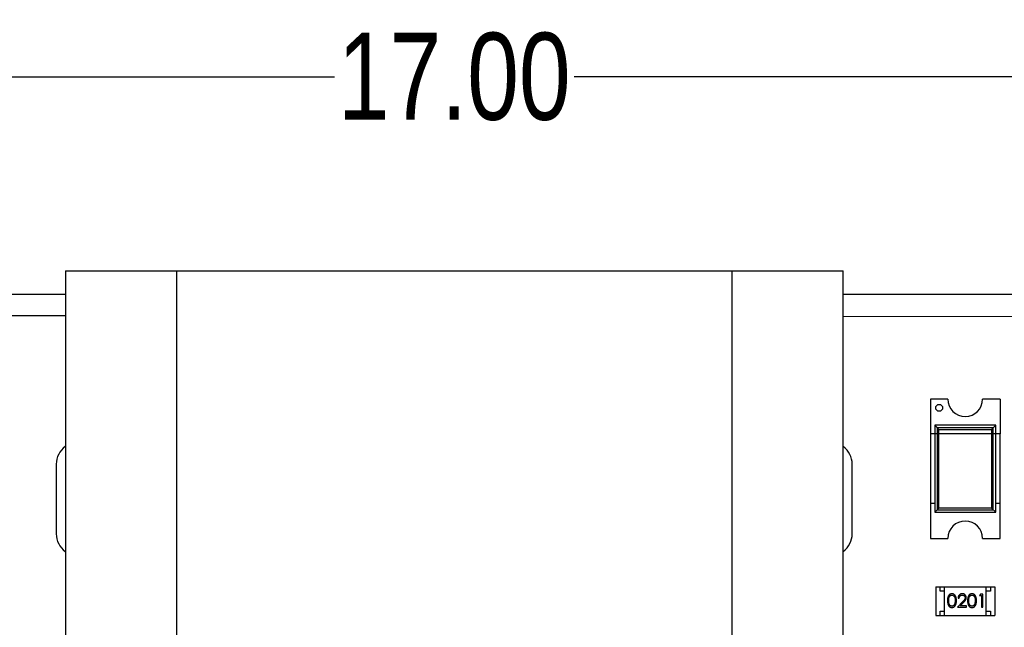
# Model space of a CAD drawing. Header units: inches. Extents: x -16 to 86, y -28 to 28.
# Tile 38 of 39: x 62 to 73, y 16 to 23. Entities that reach past the tile are written whole.
import ezdxf

# ---------------------------------------------------------------- set-up
doc = ezdxf.new("R2010")
doc.units = ezdxf.units.IN
doc.header["$LTSCALE"] = 1.21
doc.header["$MEASUREMENT"] = 0
doc.header["$PDMODE"] = 3
doc.header["$PDSIZE"] = 0.3125
doc.layers.get('0').update_dxf_attribs({"linetype": 'CONTINUOUS'})
doc.layers.get('Defpoints').update_dxf_attribs({"linetype": 'CONTINUOUS'})
doc.layers.add('Dim', color=3, linetype='CONTINUOUS', lineweight=25)
doc.styles.get("Standard").update_dxf_attribs({"font": 'txt', "width": 0.8})
doc.dimstyles.get("Standard").update_dxf_attribs({"dimtxt": 0.15625, "dimasz": 0.1875, "dimexe": 0.125, "dimexo": 0.0625, "dimgap": 0.09, "dimtad": 0, "dimtih": 1, "dimtoh": 1, "dimzin": 4, "dimdsep": 46, "dimtxsty": 'STANDARD', "dimblk": '_FILLED', "dimblk1": '_FILLED', "dimblk2": '_FILLED', "dimcen": 0.09, "dimazin": 1, "dimtp": 0.01, "dimtm": 0.01, "dimtfac": 1, "dimtofl": 0, "dimtmove": 0, "dimatfit": 3, "dimldrblk": '_FILLED', "dimfxl": 1, "dimtolj": 1, "dimtzin": 4, "dimarcsym": 0})

# ---------------------------------------------------------------- blocks, each defined once
blk = doc.blocks.new('_FILLED')
at = {"color": 0, "linetype": 'ByBlock'}
blk.add_solid([(0, 0), (-1, 0.167), (-1, -0.167)], dxfattribs=at)
blk = doc.blocks.new('*D55')
at = {"layer": 'Defpoints', "color": 0}
for p in [(75.083, 22.168), (58.083, 16.915), (75.083, 16.915)]:
    blk.add_point(p, dxfattribs=at)
at = {"layer": 'Dim', "color": 0, "lineweight": -2}
for p, q in [((58.083, 16.947), (58.083, 22.231)), ((75.083, 16.947), (75.083, 22.231)), ((59.083, 22.168), (65.205, 22.168)), ((74.083, 22.168), (67.962, 22.168))]:
    blk.add_line(p, q, dxfattribs=at)
at = {"layer": 'Dim', "color": 0, "lineweight": -2, "rotation": 180}
blk.add_blockref('_FILLED', (58.083, 22.168), dxfattribs=at)
at = {"layer": 'Dim', "color": 0, "lineweight": -2}
blk.add_blockref('_FILLED', (75.083, 22.168), dxfattribs=at)
at = {"layer": 'Dim', "color": 0, "insert": (66.583, 22.168), "char_height": 1, "attachment_point": 5}
blk.add_mtext('\\A1;17.00', dxfattribs=at)

msp = doc.modelspace()

# ---------------------------------------------------------------- linework, layer by layer
at = {"color": 6, "linetype": 'Continuous'}
for p, q in [((62.114, 19.941), (62.113, 12.911)), ((62.114, 19.941), (71.054, 19.94)), ((63.393, 12.761), (63.394, 19.941)), ((69.774, 19.94), (69.773, 12.76)), ((71.053, 12.91), (71.054, 19.94)), ((72.058, 18.467), (72.058, 18.067)), ((72.258, 18.467), (72.058, 18.467)), ((72.858, 18.467), (72.658, 18.467)), ((72.858, 18.467), (72.858, 18.067)), ((72.108, 18.167), (72.108, 17.167)), ((72.108, 18.167), (72.156, 18.119)), ((72.808, 18.167), (72.108, 18.167)), ((72.136, 18.139), (72.136, 17.196)), ((72.78, 18.139), (72.136, 18.139)), ((72.156, 17.216), (72.156, 18.119)), ((72.156, 18.119), (72.76, 18.119)), ((72.76, 18.119), (72.808, 18.167)), ((72.76, 18.119), (72.76, 17.216)), ((72.78, 17.196), (72.78, 18.139)), ((72.808, 17.167), (72.808, 18.167)), ((72.058, 18.067), (72.058, 16.867)), ((72.108, 18.067), (72.058, 18.067)), ((72.808, 18.067), (72.108, 18.067)), ((72.858, 18.067), (72.808, 18.067)), ((72.858, 16.867), (72.858, 18.067)), ((62.008, 17.72), (62.008, 16.92)), ((71.158, 16.92), (71.158, 17.72)), ((72.108, 17.267), (72.058, 17.267)), ((72.108, 17.167), (72.156, 17.216)), ((72.76, 17.216), (72.156, 17.216)), ((72.808, 17.167), (72.76, 17.216)), ((72.858, 17.267), (72.808, 17.267)), ((72.108, 17.167), (72.808, 17.167)), ((72.136, 17.196), (72.78, 17.196)), ((72.058, 16.867), (72.258, 16.867)), ((72.658, 16.867), (72.858, 16.867)), ((72.118, 16.312), (72.118, 15.982)), ((72.118, 16.312), (72.798, 16.312)), ((72.168, 16.262), (72.168, 16.312)), ((72.218, 15.982), (72.218, 16.312)), ((72.698, 15.982), (72.698, 16.312)), ((72.748, 16.312), (72.748, 16.262)), ((72.798, 16.312), (72.798, 15.982)), ((72.218, 16.262), (72.168, 16.262)), ((72.632, 16.228), (72.623, 16.212)), ((72.623, 16.212), (72.646, 16.212)), ((72.66, 16.228), (72.632, 16.228)), ((72.646, 16.212), (72.646, 16.078)), ((72.66, 16.078), (72.66, 16.228)), ((72.748, 16.262), (72.698, 16.262)), ((72.342, 16.153), (72.337, 16.115)), ((72.428, 16.14), (72.369, 16.078)), ((72.369, 16.078), (72.471, 16.078)), ((72.375, 16.181), (72.389, 16.181)), ((72.401, 16.093), (72.439, 16.133)), ((72.471, 16.093), (72.401, 16.093)), ((72.471, 16.078), (72.471, 16.093)), ((72.573, 16.153), (72.568, 16.115)), ((72.646, 16.078), (72.66, 16.078)), ((72.118, 15.982), (72.798, 15.982)), ((72.168, 15.982), (72.168, 16.032)), ((72.168, 16.032), (72.218, 16.032)), ((72.698, 16.032), (72.748, 16.032)), ((72.748, 16.032), (72.748, 15.982))]:
    msp.add_line(p, q, dxfattribs=at)
at = {"color": 7, "linetype": 'Continuous'}
for p, q in [((62.114, 19.667), (60.058, 19.667)), ((73.108, 19.667), (71.054, 19.667)), ((60.058, 19.429), (62.114, 19.427)), ((71.054, 19.419), (73.108, 19.417))]:
    msp.add_line(p, q, dxfattribs=at)
at = {"color": 6, "linetype": 'Continuous'}
msp.add_circle((72.158, 18.367), 0.04, dxfattribs=at)
for centre, radius, start, end in [((72.458, 18.467), 0.2, 180, 0), ((62.258, 17.72), 0.25, 126.0706, 180), ((70.908, 17.72), 0.25, 0, 53.6846), ((72.458, 16.867), 0.2, 0, 180), ((62.258, 16.92), 0.25, 180, 233.9093), ((70.908, 16.92), 0.25, 306.2964, 0)]:
    msp.add_arc(centre, radius, start, end, dxfattribs=at)
for points, knots in [([(72.304, 16.231), (72.303, 16.231), (72.301, 16.231), (72.297, 16.231), (72.294, 16.23), (72.29, 16.229), (72.287, 16.228), (72.284, 16.227), (72.281, 16.225), (72.278, 16.223), (72.275, 16.221), (72.273, 16.218), (72.27, 16.216), (72.268, 16.213), (72.266, 16.21), (72.264, 16.206), (72.262, 16.202), (72.26, 16.198), (72.259, 16.194), (72.257, 16.189), (72.256, 16.184), (72.255, 16.179), (72.255, 16.173), (72.254, 16.166), (72.254, 16.16), (72.254, 16.155), (72.254, 16.153)], [0, 0, 0, 0, 0.033742, 0.066533, 0.099153, 0.13154, 0.164087, 0.196563, 0.229707, 0.263315, 0.297504, 0.331686, 0.366482, 0.4021, 0.438958, 0.476748, 0.515985, 0.556589, 0.599519, 0.645765, 0.695487, 0.748721, 0.805687, 0.866754, 0.931405, 1, 1, 1, 1]), ([(72.267, 16.153), (72.267, 16.155), (72.267, 16.159), (72.268, 16.164), (72.268, 16.169), (72.269, 16.174), (72.269, 16.179), (72.27, 16.183), (72.271, 16.187), (72.272, 16.19), (72.273, 16.193), (72.275, 16.196), (72.276, 16.199), (72.278, 16.201), (72.279, 16.204), (72.281, 16.206), (72.283, 16.208), (72.286, 16.21), (72.29, 16.212), (72.295, 16.215), (72.3, 16.216), (72.303, 16.216), (72.305, 16.216)], [0, 0, 0, 0, 0.073302, 0.142286, 0.206253, 0.266017, 0.321612, 0.372532, 0.419497, 0.462398, 0.502825, 0.541489, 0.579034, 0.615143, 0.650298, 0.684912, 0.718701, 0.752189, 0.817245, 0.879117, 0.939613, 1, 1, 1, 1]), ([(72.356, 16.153), (72.356, 16.155), (72.356, 16.159), (72.356, 16.166), (72.355, 16.172), (72.354, 16.178), (72.353, 16.183), (72.352, 16.189), (72.351, 16.193), (72.349, 16.198), (72.347, 16.202), (72.345, 16.206), (72.343, 16.209), (72.341, 16.212), (72.339, 16.216), (72.336, 16.218), (72.333, 16.221), (72.33, 16.223), (72.327, 16.225), (72.324, 16.227), (72.321, 16.228), (72.318, 16.229), (72.315, 16.23), (72.311, 16.231), (72.308, 16.231), (72.305, 16.231), (72.304, 16.231)], [0, 0, 0, 0, 0.065278, 0.127205, 0.186168, 0.241675, 0.294115, 0.343609, 0.390387, 0.434463, 0.476646, 0.517002, 0.555936, 0.593716, 0.630057, 0.665601, 0.700745, 0.734917, 0.768681, 0.802087, 0.834849, 0.867433, 0.900138, 0.932806, 0.966212, 1, 1, 1, 1]), ([(72.305, 16.216), (72.306, 16.216), (72.309, 16.216), (72.314, 16.215), (72.319, 16.212), (72.323, 16.21), (72.326, 16.208), (72.328, 16.206), (72.33, 16.204), (72.331, 16.201), (72.333, 16.198), (72.335, 16.195), (72.336, 16.192), (72.337, 16.189), (72.339, 16.185), (72.34, 16.181), (72.34, 16.177), (72.341, 16.173), (72.342, 16.168), (72.342, 16.163), (72.342, 16.158), (72.342, 16.154), (72.342, 16.153)], [0, 0, 0, 0, 0.059689, 0.119507, 0.181075, 0.246162, 0.279894, 0.314468, 0.350403, 0.387474, 0.426147, 0.466624, 0.508745, 0.553328, 0.600058, 0.649177, 0.700552, 0.754894, 0.811825, 0.871514, 0.934319, 1, 1, 1, 1]), ([(72.424, 16.231), (72.422, 16.231), (72.419, 16.231), (72.414, 16.231), (72.41, 16.23), (72.405, 16.228), (72.401, 16.226), (72.397, 16.224), (72.393, 16.221), (72.39, 16.217), (72.386, 16.214), (72.383, 16.21), (72.381, 16.206), (72.379, 16.201), (72.377, 16.197), (72.376, 16.192), (72.375, 16.187), (72.375, 16.183), (72.375, 16.181)], [0, 0, 0, 0, 0.06445, 0.126725, 0.187421, 0.247417, 0.306749, 0.366595, 0.427749, 0.490235, 0.553031, 0.614805, 0.676505, 0.738096, 0.801021, 0.864897, 0.931209, 1, 1, 1, 1]), ([(72.389, 16.181), (72.389, 16.183), (72.389, 16.185), (72.39, 16.189), (72.391, 16.193), (72.392, 16.196), (72.393, 16.199), (72.395, 16.202), (72.397, 16.205), (72.399, 16.207), (72.402, 16.209), (72.404, 16.211), (72.407, 16.213), (72.41, 16.214), (72.413, 16.215), (72.416, 16.216), (72.42, 16.216), (72.422, 16.216), (72.423, 16.216)], [0, 0, 0, 0, 0.073648, 0.143686, 0.210962, 0.275557, 0.338064, 0.399311, 0.4594, 0.51934, 0.579024, 0.637809, 0.695959, 0.754122, 0.813113, 0.873453, 0.935561, 1, 1, 1, 1]), ([(72.423, 16.216), (72.424, 16.216), (72.427, 16.216), (72.43, 16.216), (72.433, 16.215), (72.436, 16.214), (72.439, 16.213), (72.442, 16.211), (72.444, 16.209), (72.446, 16.207), (72.449, 16.205), (72.451, 16.202), (72.452, 16.2), (72.454, 16.197), (72.455, 16.194), (72.455, 16.192), (72.456, 16.189), (72.456, 16.187), (72.456, 16.186)], [0, 0, 0, 0, 0.068027, 0.133505, 0.19695, 0.26027, 0.322741, 0.384982, 0.448465, 0.513424, 0.578224, 0.640011, 0.700094, 0.760067, 0.819012, 0.877878, 0.938035, 1, 1, 1, 1]), ([(72.469, 16.187), (72.469, 16.188), (72.469, 16.191), (72.469, 16.196), (72.468, 16.2), (72.466, 16.204), (72.464, 16.208), (72.462, 16.211), (72.46, 16.215), (72.457, 16.218), (72.454, 16.221), (72.45, 16.224), (72.446, 16.226), (72.442, 16.228), (72.438, 16.23), (72.434, 16.231), (72.429, 16.231), (72.426, 16.231), (72.424, 16.231)], [0, 0, 0, 0, 0.06271, 0.123347, 0.183401, 0.242828, 0.302097, 0.36242, 0.423725, 0.487032, 0.550491, 0.612709, 0.674265, 0.73617, 0.799211, 0.863483, 0.930525, 1, 1, 1, 1]), ([(72.535, 16.231), (72.534, 16.231), (72.531, 16.231), (72.528, 16.231), (72.525, 16.23), (72.521, 16.229), (72.518, 16.228), (72.515, 16.227), (72.512, 16.225), (72.509, 16.223), (72.506, 16.221), (72.503, 16.218), (72.501, 16.216), (72.499, 16.213), (72.497, 16.21), (72.494, 16.206), (72.493, 16.202), (72.491, 16.198), (72.49, 16.194), (72.488, 16.189), (72.487, 16.184), (72.486, 16.179), (72.486, 16.173), (72.485, 16.166), (72.485, 16.16), (72.485, 16.155), (72.485, 16.153)], [0, 0, 0, 0, 0.033742, 0.066533, 0.099153, 0.13154, 0.164087, 0.196563, 0.229707, 0.263315, 0.297504, 0.331686, 0.366482, 0.4021, 0.438958, 0.476748, 0.515985, 0.556589, 0.599519, 0.645765, 0.695487, 0.748721, 0.805687, 0.866754, 0.931405, 1, 1, 1, 1]), ([(72.498, 16.153), (72.498, 16.155), (72.498, 16.159), (72.498, 16.164), (72.499, 16.169), (72.499, 16.174), (72.5, 16.179), (72.501, 16.183), (72.502, 16.187), (72.503, 16.19), (72.504, 16.193), (72.505, 16.196), (72.507, 16.199), (72.508, 16.201), (72.51, 16.204), (72.512, 16.206), (72.514, 16.208), (72.517, 16.21), (72.521, 16.212), (72.525, 16.215), (72.53, 16.216), (72.534, 16.216), (72.535, 16.216)], [0, 0, 0, 0, 0.073302, 0.142286, 0.206253, 0.266017, 0.321612, 0.372532, 0.419497, 0.462398, 0.502825, 0.541489, 0.579034, 0.615143, 0.650298, 0.684912, 0.718701, 0.752189, 0.817245, 0.879117, 0.939613, 1, 1, 1, 1]), ([(72.587, 16.153), (72.587, 16.155), (72.587, 16.159), (72.586, 16.166), (72.586, 16.172), (72.585, 16.178), (72.584, 16.183), (72.583, 16.189), (72.581, 16.193), (72.58, 16.198), (72.578, 16.202), (72.576, 16.206), (72.574, 16.209), (72.572, 16.212), (72.569, 16.216), (72.567, 16.218), (72.564, 16.221), (72.561, 16.223), (72.558, 16.225), (72.555, 16.227), (72.552, 16.228), (72.549, 16.229), (72.545, 16.23), (72.542, 16.231), (72.538, 16.231), (72.536, 16.231), (72.535, 16.231)], [0, 0, 0, 0, 0.065278, 0.127205, 0.186168, 0.241675, 0.294115, 0.343609, 0.390387, 0.434463, 0.476646, 0.517002, 0.555936, 0.593716, 0.630057, 0.665601, 0.700745, 0.734917, 0.768681, 0.802087, 0.834849, 0.867433, 0.900138, 0.932806, 0.966212, 1, 1, 1, 1]), ([(72.535, 16.216), (72.537, 16.216), (72.54, 16.216), (72.545, 16.215), (72.55, 16.212), (72.554, 16.21), (72.556, 16.208), (72.558, 16.206), (72.56, 16.204), (72.562, 16.201), (72.564, 16.198), (72.565, 16.195), (72.567, 16.192), (72.568, 16.189), (72.569, 16.185), (72.57, 16.181), (72.571, 16.177), (72.572, 16.173), (72.572, 16.168), (72.573, 16.163), (72.573, 16.158), (72.573, 16.154), (72.573, 16.153)], [0, 0, 0, 0, 0.059689, 0.119507, 0.181075, 0.246162, 0.279894, 0.314468, 0.350403, 0.387474, 0.426147, 0.466624, 0.508745, 0.553328, 0.600058, 0.649177, 0.700552, 0.754894, 0.811825, 0.871514, 0.934319, 1, 1, 1, 1]), ([(72.254, 16.153), (72.254, 16.15), (72.254, 16.146), (72.254, 16.139), (72.255, 16.132), (72.256, 16.126), (72.256, 16.121), (72.257, 16.116), (72.259, 16.111), (72.26, 16.107), (72.262, 16.103), (72.264, 16.099), (72.266, 16.096), (72.268, 16.092), (72.27, 16.089), (72.273, 16.087), (72.275, 16.084), (72.278, 16.082), (72.281, 16.08), (72.284, 16.078), (72.287, 16.077), (72.291, 16.076), (72.294, 16.075), (72.297, 16.074), (72.301, 16.074), (72.303, 16.074), (72.304, 16.074)], [0, 0, 0, 0, 0.068113, 0.132564, 0.193427, 0.250218, 0.303569, 0.353576, 0.400235, 0.443586, 0.484619, 0.524292, 0.56238, 0.599049, 0.63494, 0.669782, 0.704009, 0.737842, 0.771098, 0.803896, 0.836415, 0.868639, 0.900715, 0.933378, 0.966213, 1, 1, 1, 1]), ([(72.305, 16.089), (72.303, 16.089), (72.3, 16.089), (72.295, 16.091), (72.29, 16.093), (72.286, 16.095), (72.283, 16.097), (72.281, 16.099), (72.279, 16.102), (72.278, 16.104), (72.276, 16.106), (72.275, 16.109), (72.273, 16.112), (72.272, 16.115), (72.271, 16.118), (72.27, 16.122), (72.269, 16.126), (72.268, 16.131), (72.268, 16.136), (72.268, 16.141), (72.267, 16.147), (72.267, 16.151), (72.267, 16.153)], [0, 0, 0, 0, 0.060034, 0.120278, 0.182348, 0.247919, 0.281641, 0.315701, 0.350322, 0.385703, 0.421819, 0.459196, 0.497866, 0.538301, 0.58121, 0.628183, 0.679403, 0.734699, 0.794074, 0.858416, 0.927049, 1, 1, 1, 1]), ([(72.304, 16.074), (72.305, 16.074), (72.308, 16.074), (72.311, 16.074), (72.315, 16.075), (72.318, 16.076), (72.321, 16.077), (72.324, 16.078), (72.328, 16.08), (72.331, 16.082), (72.333, 16.084), (72.336, 16.087), (72.339, 16.09), (72.341, 16.093), (72.343, 16.096), (72.345, 16.1), (72.347, 16.103), (72.349, 16.108), (72.351, 16.112), (72.352, 16.117), (72.353, 16.122), (72.354, 16.127), (72.355, 16.133), (72.356, 16.139), (72.356, 16.146), (72.356, 16.15), (72.356, 16.153)], [0, 0, 0, 0, 0.033824, 0.067298, 0.10028, 0.133019, 0.165736, 0.198792, 0.232372, 0.266409, 0.301016, 0.336196, 0.371972, 0.408574, 0.446394, 0.485225, 0.525372, 0.567224, 0.611081, 0.65775, 0.70702, 0.759235, 0.814484, 0.873227, 0.934937, 1, 1, 1, 1]), ([(72.337, 16.115), (72.336, 16.114), (72.336, 16.112), (72.334, 16.109), (72.333, 16.106), (72.331, 16.104), (72.329, 16.101), (72.328, 16.099), (72.326, 16.097), (72.323, 16.095), (72.319, 16.093), (72.314, 16.091), (72.31, 16.089), (72.306, 16.089), (72.305, 16.089)], [0, 0, 0, 0, 0.075949, 0.148549, 0.218996, 0.286119, 0.351826, 0.416074, 0.478265, 0.540325, 0.660405, 0.774606, 0.887187, 1, 1, 1, 1]), ([(72.456, 16.186), (72.456, 16.184), (72.456, 16.181), (72.455, 16.176), (72.453, 16.171), (72.451, 16.168), (72.449, 16.164), (72.447, 16.162), (72.445, 16.159), (72.442, 16.156), (72.439, 16.152), (72.435, 16.148), (72.432, 16.144), (72.429, 16.141), (72.428, 16.14)], [0, 0, 0, 0, 0.088014, 0.174976, 0.2638, 0.355443, 0.406413, 0.465519, 0.533076, 0.609353, 0.693899, 0.787171, 0.889197, 1, 1, 1, 1]), ([(72.439, 16.133), (72.44, 16.135), (72.443, 16.138), (72.447, 16.142), (72.451, 16.146), (72.454, 16.15), (72.457, 16.154), (72.459, 16.157), (72.461, 16.16), (72.464, 16.164), (72.466, 16.169), (72.468, 16.175), (72.469, 16.181), (72.469, 16.185), (72.469, 16.187)], [0, 0, 0, 0, 0.09953, 0.192079, 0.277712, 0.357454, 0.429648, 0.495771, 0.555538, 0.608657, 0.707578, 0.804328, 0.901298, 1, 1, 1, 1]), ([(72.485, 16.153), (72.485, 16.15), (72.485, 16.146), (72.485, 16.139), (72.486, 16.132), (72.486, 16.126), (72.487, 16.121), (72.488, 16.116), (72.49, 16.111), (72.491, 16.107), (72.493, 16.103), (72.495, 16.099), (72.497, 16.096), (72.499, 16.092), (72.501, 16.089), (72.504, 16.087), (72.506, 16.084), (72.509, 16.082), (72.512, 16.08), (72.515, 16.078), (72.518, 16.077), (72.521, 16.076), (72.525, 16.075), (72.528, 16.074), (72.531, 16.074), (72.534, 16.074), (72.535, 16.074)], [0, 0, 0, 0, 0.068113, 0.132564, 0.193427, 0.250218, 0.303569, 0.353576, 0.400235, 0.443586, 0.484619, 0.524292, 0.56238, 0.599049, 0.63494, 0.669782, 0.704009, 0.737842, 0.771098, 0.803896, 0.836415, 0.868639, 0.900715, 0.933378, 0.966213, 1, 1, 1, 1]), ([(72.535, 16.089), (72.534, 16.089), (72.53, 16.089), (72.525, 16.091), (72.521, 16.093), (72.517, 16.095), (72.514, 16.097), (72.512, 16.099), (72.51, 16.102), (72.508, 16.104), (72.507, 16.106), (72.505, 16.109), (72.504, 16.112), (72.503, 16.115), (72.502, 16.118), (72.501, 16.122), (72.5, 16.126), (72.499, 16.131), (72.499, 16.136), (72.498, 16.141), (72.498, 16.147), (72.498, 16.151), (72.498, 16.153)], [0, 0, 0, 0, 0.060034, 0.120278, 0.182348, 0.247919, 0.281641, 0.315701, 0.350322, 0.385703, 0.421819, 0.459196, 0.497866, 0.538301, 0.58121, 0.628183, 0.679403, 0.734699, 0.794074, 0.858416, 0.927049, 1, 1, 1, 1]), ([(72.535, 16.074), (72.536, 16.074), (72.538, 16.074), (72.542, 16.074), (72.545, 16.075), (72.549, 16.076), (72.552, 16.077), (72.555, 16.078), (72.558, 16.08), (72.561, 16.082), (72.564, 16.084), (72.567, 16.087), (72.57, 16.09), (72.572, 16.093), (72.574, 16.096), (72.576, 16.1), (72.578, 16.103), (72.58, 16.108), (72.582, 16.112), (72.583, 16.117), (72.584, 16.122), (72.585, 16.127), (72.586, 16.133), (72.586, 16.139), (72.587, 16.146), (72.587, 16.15), (72.587, 16.153)], [0, 0, 0, 0, 0.033824, 0.067298, 0.10028, 0.133019, 0.165736, 0.198792, 0.232372, 0.266409, 0.301016, 0.336196, 0.371972, 0.408574, 0.446394, 0.485225, 0.525372, 0.567224, 0.611081, 0.65775, 0.70702, 0.759235, 0.814484, 0.873227, 0.934937, 1, 1, 1, 1]), ([(72.568, 16.115), (72.567, 16.114), (72.566, 16.112), (72.565, 16.109), (72.564, 16.106), (72.562, 16.104), (72.56, 16.101), (72.558, 16.099), (72.556, 16.097), (72.554, 16.095), (72.55, 16.093), (72.545, 16.091), (72.54, 16.089), (72.537, 16.089), (72.535, 16.089)], [0, 0, 0, 0, 0.075949, 0.148549, 0.218996, 0.286119, 0.351826, 0.416074, 0.478265, 0.540325, 0.660405, 0.774606, 0.887187, 1, 1, 1, 1])]:
    msp.add_open_spline(points, degree=3, knots=knots, dxfattribs=at)

# ---------------------------------------------------------------- dimensions: what is measured, and where the dimension line sits
at = {"layer": 'Dim'}
dim = msp.add_linear_dim(base=(75.083, 22.168), p1=(58.083, 16.915), p2=(75.083, 16.915), dimstyle='STANDARD', override={"dimscale": 0.5, "dimtxt": 2, "dimasz": 2, "dimtih": 0, "dimtoh": 0, "dimzin": 0, "dimcen": 0.198, "dimadec": 0, "dimazin": 0, "dimtp": 0, "dimtm": 0, "dimtdec": 4, "dimtzin": 0}, dxfattribs=at)
dim.commit()
dim.dimension.update_dxf_attribs({"geometry": '*D55', "text_midpoint": (66.583, 22.168)})

doc.saveas('drawing.dxf')
